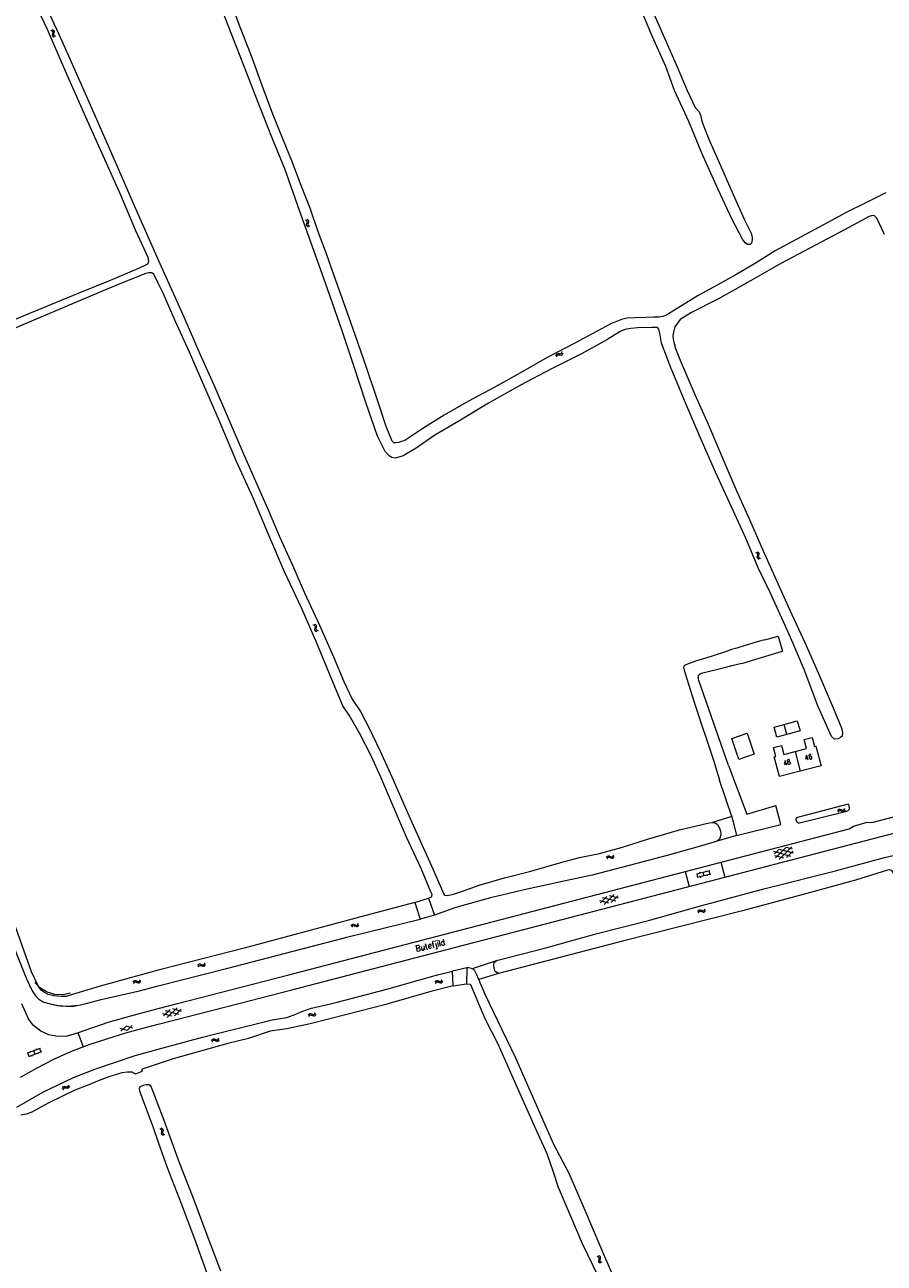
# Model space of a CAD drawing. Header units: metres. Extents: x 189705 to 199106, y 581686 to 588448.
# Tile 86 of 256: x 191956 to 192240, y 585914 to 586323. Entities that reach past the tile are written whole.
import ezdxf

# ---------------------------------------------------------------- set-up
doc = ezdxf.new("R2010")
doc.units = ezdxf.units.M
doc.layers.add('B-WA-OG-GBKN-G', color=7, linetype='Continuous', lineweight=18)
doc.styles.add('Style-STANDARD', font='STANDARD.shx')

msp = doc.modelspace()

# ---------------------------------------------------------------- linework, layer by layer
at = {"layer": 'B-WA-OG-GBKN-G'}
for p, q in [((191964.508, 586321.61), (191964.884, 586321.453)), ((191964.884, 586321.453), (191965.12, 586321.225)), ((191964.951, 586321.835), (191965.328, 586321.68)), ((191965.078, 586320.497), (191964.982, 586320.101)), ((191964.982, 586320.101), (191965.026, 586319.775)), ((191965.026, 586319.775), (191965.269, 586319.541)), ((191965.167, 586320.902), (191965.078, 586320.497)), ((191965.12, 586321.225), (191965.167, 586320.902)), ((191965.269, 586319.541), (191965.647, 586319.385)), ((191965.328, 586321.68), (191965.565, 586321.455)), ((191965.52, 586320.724), (191965.427, 586320.326)), ((191965.427, 586320.326), (191965.471, 586320)), ((191965.471, 586320), (191965.712, 586319.766)), ((191965.613, 586321.12), (191965.52, 586320.724)), ((191965.565, 586321.455), (191965.613, 586321.12)), ((191965.712, 586319.766), (191966.09, 586319.609)), ((192049.015, 586258.682), (192048.649, 586258.863)), ((192049.24, 586258.432), (192049.015, 586258.682)), ((192049.021, 586257.324), (192049.142, 586257.713)), ((192049.046, 586256.986), (192049.021, 586257.324)), ((192049.472, 586258.876), (192049.106, 586259.057)), ((192049.142, 586257.713), (192049.262, 586258.103)), ((192049.262, 586258.103), (192049.24, 586258.432)), ((192049.699, 586258.626), (192049.472, 586258.876)), ((192049.481, 586257.511), (192049.598, 586257.909)), ((192049.506, 586257.185), (192049.481, 586257.511)), ((192049.727, 586256.942), (192049.506, 586257.185)), ((192049.598, 586257.909), (192049.721, 586258.298)), ((192049.721, 586258.298), (192049.699, 586258.626)), ((192049.268, 586256.746), (192049.046, 586256.986)), ((192049.634, 586256.566), (192049.268, 586256.746)), ((192050.091, 586256.76), (192049.727, 586256.942)), ((192131.351, 586214.088), (192131.475, 586214.476)), ((192131.475, 586214.476), (192131.68, 586214.731)), ((192131.611, 586213.665), (192131.737, 586214.052)), ((192131.68, 586214.731), (192132.01, 586214.806)), ((192131.737, 586214.052), (192131.945, 586214.306)), ((192131.945, 586214.306), (192132.263, 586214.379)), ((192132.01, 586214.806), (192132.412, 586214.745)), ((192132.263, 586214.379), (192132.674, 586214.322)), ((192132.412, 586214.745), (192132.816, 586214.684)), ((192132.674, 586214.322), (192133.077, 586214.259)), ((192132.816, 586214.684), (192133.138, 586214.755)), ((192133.077, 586214.259), (192133.398, 586214.33)), ((192133.138, 586214.755), (192133.352, 586215.014)), ((192133.352, 586215.014), (192133.477, 586215.403)), ((192133.398, 586214.33), (192133.611, 586214.591)), ((192133.611, 586214.591), (192133.737, 586214.98)), ((192197.812, 586148.8), (192197.434, 586148.955)), ((192198.054, 586148.566), (192197.812, 586148.8)), ((192198.255, 586149.025), (192197.877, 586149.181)), ((192197.914, 586147.446), (192198.007, 586147.842)), ((192197.963, 586147.111), (192197.914, 586147.446)), ((192198.201, 586146.886), (192197.963, 586147.111)), ((192198.007, 586147.842), (192198.099, 586148.24)), ((192198.099, 586148.24), (192198.054, 586148.566)), ((192198.578, 586146.733), (192198.201, 586146.886)), ((192198.499, 586148.793), (192198.255, 586149.025)), ((192198.36, 586147.664), (192198.449, 586148.07)), ((192198.407, 586147.342), (192198.36, 586147.664)), ((192198.644, 586147.115), (192198.407, 586147.342)), ((192198.449, 586148.07), (192198.543, 586148.467)), ((192198.543, 586148.467), (192198.499, 586148.793)), ((192199.021, 586146.958), (192198.644, 586147.115)), ((192051.096, 586125.108), (192051.48, 586124.972)), ((192051.48, 586124.972), (192051.728, 586124.757)), ((192051.526, 586125.357), (192051.911, 586125.223)), ((192051.725, 586124.028), (192051.652, 586123.627)), ((192051.652, 586123.627), (192051.713, 586123.304)), ((192051.713, 586123.304), (192051.969, 586123.084)), ((192051.793, 586124.438), (192051.725, 586124.028)), ((192051.728, 586124.757), (192051.793, 586124.438)), ((192051.911, 586125.223), (192052.16, 586125.011)), ((192051.969, 586123.084), (192052.355, 586122.949)), ((192052.154, 586124.279), (192052.084, 586123.877)), ((192052.084, 586123.877), (192052.145, 586123.553)), ((192052.145, 586123.553), (192052.399, 586123.333)), ((192052.226, 586124.679), (192052.154, 586124.279)), ((192052.16, 586125.011), (192052.226, 586124.679)), ((192052.399, 586123.333), (192052.785, 586123.197)), ((192224.486, 586063.674), (192224.702, 586064.02)), ((192224.634, 586063.2), (192224.852, 586063.544)), ((192224.702, 586064.02), (192224.964, 586064.216)), ((192224.852, 586063.544), (192225.116, 586063.739)), ((192224.964, 586064.216), (192225.302, 586064.207)), ((192225.116, 586063.739), (192225.442, 586063.731)), ((192225.302, 586064.207), (192225.677, 586064.049)), ((192225.442, 586063.731), (192225.826, 586063.575)), ((192225.677, 586064.049), (192226.053, 586063.891)), ((192225.826, 586063.575), (192226.201, 586063.414)), ((192226.053, 586063.891), (192226.382, 586063.879)), ((192226.201, 586063.414), (192226.53, 586063.403)), ((192226.382, 586063.879), (192226.654, 586064.078)), ((192226.53, 586063.403), (192226.801, 586063.604)), ((192226.654, 586064.078), (192226.871, 586064.424)), ((192226.801, 586063.604), (192227.018, 586063.95)), ((192148.133, 586048.235), (192148.348, 586048.581)), ((192148.348, 586048.581), (192148.609, 586048.778)), ((192148.609, 586048.778), (192148.948, 586048.77)), ((192148.948, 586048.77), (192149.322, 586048.612)), ((192149.322, 586048.612), (192149.699, 586048.455)), ((192149.699, 586048.455), (192150.028, 586048.444)), ((192150.028, 586048.444), (192150.299, 586048.643)), ((192150.299, 586048.643), (192150.516, 586048.99)), ((192150.447, 586048.169), (192150.664, 586048.516)), ((192209.041, 586048.617), (192203.402, 586050.169)), ((192203.591, 586049.441), (192205.051, 586050.882)), ((192206.693, 586048.006), (192203.754, 586048.816)), ((192203.943, 586048.088), (192207.397, 586051.494)), ((192205.187, 586047.614), (192209.351, 586051.718)), ((192209.895, 586049.64), (192205.216, 586050.924)), ((192207.531, 586048.224), (192209.706, 586050.365)), ((192209.54, 586050.994), (192207.563, 586051.537)), ((192148.281, 586047.761), (192148.498, 586048.106)), ((192148.498, 586048.106), (192148.762, 586048.301)), ((192148.762, 586048.301), (192149.088, 586048.294)), ((192149.088, 586048.294), (192149.473, 586048.138)), ((192149.473, 586048.138), (192149.848, 586047.979)), ((192149.848, 586047.979), (192150.177, 586047.968)), ((192150.177, 586047.968), (192150.447, 586048.169)), ((192182.262, 586043.865), (192177.803, 586042.737)), ((192178.291, 586041.623), (192177.996, 586042.786)), ((192182.556, 586042.701), (192178.097, 586041.574)), ((192179.014, 586043.043), (192178.941, 586043.334)), ((192179.285, 586041.565), (192179.212, 586041.855)), ((192180.327, 586042.137), (192180.032, 586043.301)), ((192181.048, 586043.558), (192180.975, 586043.848)), ((192181.513, 586042.128), (192181.44, 586042.419)), ((192182.362, 586042.652), (192182.068, 586043.816)), ((192148.832, 586033.144), (192145.885, 586033.927)), ((192146.081, 586033.2), (192148.233, 586035.362)), ((192151.174, 586033.776), (192146.732, 586034.956)), ((192147.33, 586032.737), (192150.574, 586035.995)), ((192152.018, 586034.804), (192149.067, 586035.588)), ((192149.669, 586033.369), (192151.822, 586035.53)), ((192178.285, 586030.433), (192178.497, 586030.781)), ((192178.437, 586029.961), (192178.652, 586030.307)), ((192178.497, 586030.781), (192178.757, 586030.98)), ((192178.652, 586030.307), (192178.914, 586030.505)), ((192178.757, 586030.98), (192179.096, 586030.975)), ((192178.914, 586030.505), (192179.24, 586030.5)), ((192179.096, 586030.975), (192179.472, 586030.82)), ((192179.24, 586030.5), (192179.626, 586030.348)), ((192179.472, 586030.82), (192179.85, 586030.666)), ((192179.626, 586030.348), (192180.002, 586030.191)), ((192179.85, 586030.666), (192180.179, 586030.657)), ((192180.002, 586030.191), (192180.331, 586030.183)), ((192180.179, 586030.657), (192180.448, 586030.859)), ((192180.331, 586030.183), (192180.6, 586030.386)), ((192180.448, 586030.859), (192180.662, 586031.207)), ((192180.6, 586030.386), (192180.814, 586030.735)), ((192063.779, 586025.648), (192063.994, 586025.994)), ((192063.927, 586025.174), (192064.144, 586025.519)), ((192063.994, 586025.994), (192064.255, 586026.191)), ((192064.144, 586025.519), (192064.408, 586025.714)), ((192064.255, 586026.191), (192064.594, 586026.183)), ((192064.408, 586025.714), (192064.734, 586025.707)), ((192064.594, 586026.183), (192064.968, 586026.025)), ((192064.734, 586025.707), (192065.119, 586025.551)), ((192064.968, 586026.025), (192065.345, 586025.868)), ((192065.119, 586025.551), (192065.494, 586025.392)), ((192065.345, 586025.868), (192065.674, 586025.857)), ((192065.494, 586025.392), (192065.823, 586025.381)), ((192065.674, 586025.857), (192065.945, 586026.056)), ((192065.823, 586025.381), (192066.093, 586025.582)), ((192065.945, 586026.056), (192066.162, 586026.403)), ((192066.093, 586025.582), (192066.31, 586025.929)), ((192013.09, 586012.52), (192013.298, 586012.871)), ((192013.248, 586012.049), (192013.458, 586012.398)), ((192013.298, 586012.871), (192013.555, 586013.073)), ((192013.458, 586012.398), (192013.718, 586012.599)), ((192013.555, 586013.073), (192013.894, 586013.072)), ((192013.718, 586012.599), (192014.044, 586012.599)), ((192013.894, 586013.072), (192014.272, 586012.922)), ((192014.044, 586012.599), (192014.432, 586012.451)), ((192014.272, 586012.922), (192014.652, 586012.772)), ((192014.432, 586012.451), (192014.81, 586012.299)), ((192014.652, 586012.772), (192014.981, 586012.768)), ((192014.81, 586012.299), (192015.139, 586012.295)), ((192014.981, 586012.768), (192015.248, 586012.973)), ((192015.139, 586012.295), (192015.406, 586012.502)), ((192015.248, 586012.973), (192015.458, 586013.324)), ((192015.406, 586012.502), (192015.615, 586012.853)), ((191991.932, 586007.406), (191992.19, 586007.607)), ((191992.19, 586007.607), (191992.529, 586007.603)), ((191992.529, 586007.603), (191992.906, 586007.45)), ((191992.906, 586007.45), (191993.285, 586007.298)), ((191993.614, 586007.292), (191993.882, 586007.495)), ((191993.882, 586007.495), (191994.094, 586007.844)), ((192091.68, 586007.413), (192091.94, 586007.611)), ((192091.94, 586007.611), (192092.279, 586007.604)), ((192092.279, 586007.604), (192092.655, 586007.448)), ((192092.655, 586007.448), (192093.032, 586007.293)), ((192093.361, 586007.284), (192093.631, 586007.485)), ((192093.631, 586007.485), (192093.846, 586007.833)), ((191991.721, 586007.057), (191991.932, 586007.406)), ((191991.876, 586006.585), (191992.089, 586006.933)), ((191992.089, 586006.933), (191992.35, 586007.132)), ((191992.35, 586007.132), (191992.676, 586007.129)), ((191992.676, 586007.129), (191993.062, 586006.979)), ((191993.062, 586006.979), (191993.44, 586006.824)), ((191993.285, 586007.298), (191993.614, 586007.292)), ((191993.44, 586006.824), (191993.769, 586006.818)), ((191993.769, 586006.818), (191994.037, 586007.023)), ((191994.037, 586007.023), (191994.249, 586007.372)), ((192091.467, 586007.065), (192091.68, 586007.413)), ((192091.618, 586006.592), (192091.833, 586006.938)), ((192091.833, 586006.938), (192092.096, 586007.135)), ((192092.096, 586007.135), (192092.422, 586007.129)), ((192092.422, 586007.129), (192092.807, 586006.976)), ((192092.807, 586006.976), (192093.184, 586006.818)), ((192093.032, 586007.293), (192093.361, 586007.284)), ((192093.184, 586006.818), (192093.513, 586006.809)), ((192093.513, 586006.809), (192093.782, 586007.012)), ((192093.782, 586007.012), (192093.997, 586007.359)), ((192004.49, 585995.754), (192001.561, 585996.607)), ((192001.741, 585995.876), (192003.944, 585997.986)), ((192006.846, 585996.33), (192002.433, 585997.616)), ((192002.978, 585995.383), (192006.299, 585998.563)), ((192007.714, 585997.338), (192004.783, 585998.192)), ((192005.331, 585995.959), (192007.535, 585998.068)), ((192049.609, 585996.12), (192049.822, 585996.468)), ((192049.76, 585995.647), (192049.975, 585995.993)), ((192049.822, 585996.468), (192050.082, 585996.666)), ((192049.975, 585995.993), (192050.238, 585996.19)), ((192050.082, 585996.666), (192050.421, 585996.659)), ((192050.238, 585996.19), (192050.564, 585996.184)), ((192050.421, 585996.659), (192050.797, 585996.503)), ((192050.564, 585996.184), (192050.949, 585996.031)), ((192050.797, 585996.503), (192051.174, 585996.348)), ((192050.949, 585996.031), (192051.326, 585995.873)), ((192051.174, 585996.348), (192051.503, 585996.339)), ((192051.326, 585995.873), (192051.655, 585995.864)), ((192051.503, 585996.339), (192051.773, 585996.54)), ((192051.655, 585995.864), (192051.924, 585996.067)), ((192051.773, 585996.54), (192051.988, 585996.888)), ((192051.924, 585996.067), (192052.139, 585996.414)), ((191989.71, 585991.096), (191987.43, 585991.733)), ((191987.672, 585990.795), (191989.36, 585992.45)), ((191991.639, 585991.816), (191989.36, 585992.45)), ((191989.71, 585991.096), (191991.397, 585992.753)), ((192017.647, 585987.779), (192017.86, 585988.127)), ((192017.798, 585987.306), (192018.013, 585987.652)), ((192017.86, 585988.127), (192018.12, 585988.325)), ((192018.013, 585987.652), (192018.276, 585987.849)), ((192018.12, 585988.325), (192018.459, 585988.318)), ((192018.276, 585987.849), (192018.602, 585987.843)), ((192018.459, 585988.318), (192018.835, 585988.162)), ((192018.602, 585987.843), (192018.987, 585987.69)), ((192018.835, 585988.162), (192019.212, 585988.007)), ((192018.987, 585987.69), (192019.364, 585987.532)), ((192019.212, 585988.007), (192019.541, 585987.998)), ((192019.364, 585987.532), (192019.693, 585987.523)), ((192019.541, 585987.998), (192019.811, 585988.199)), ((192019.693, 585987.523), (192019.962, 585987.726)), ((192019.811, 585988.199), (192020.026, 585988.547)), ((192019.962, 585987.726), (192020.177, 585988.073)), ((191961.031, 585985.13), (191956.717, 585983.534)), ((191957.321, 585982.478), (191956.904, 585983.603)), ((191961.447, 585984.005), (191957.133, 585982.409)), ((191957.889, 585983.968), (191957.785, 585984.249)), ((191959.29, 585983.207), (191958.874, 585984.332)), ((191959.857, 585984.696), (191959.753, 585984.977)), ((191960.471, 585983.323), (191960.367, 585983.605)), ((191961.26, 585983.935), (191960.843, 585985.061)), ((191958.316, 585982.526), (191958.212, 585982.808)), ((191968.327, 585971.883), (191968.461, 585972.268)), ((191968.461, 585972.268), (191968.673, 585972.517)), ((191968.575, 585971.453), (191968.712, 585971.836)), ((191968.673, 585972.517), (191969.006, 585972.582)), ((191968.712, 585971.836), (191968.927, 585972.084)), ((191968.927, 585972.084), (191969.246, 585972.148)), ((191969.006, 585972.582), (191969.406, 585972.51)), ((191969.246, 585972.148), (191969.656, 585972.08)), ((191969.406, 585972.51), (191969.808, 585972.438)), ((191969.656, 585972.08), (191970.057, 585972.006)), ((191969.808, 585972.438), (191970.132, 585972.499)), ((191970.057, 585972.006), (191970.38, 585972.067)), ((191970.132, 585972.499), (191970.353, 585972.753)), ((191970.353, 585972.753), (191970.489, 585973.138)), ((191970.38, 585972.067), (191970.6, 585972.322)), ((191970.6, 585972.322), (191970.737, 585972.708)), ((192000.485, 585958.629), (192000.866, 585958.484)), ((192000.866, 585958.484), (192001.11, 585958.265)), ((192000.92, 585958.868), (192001.302, 585958.727)), ((192001.302, 585958.727), (192001.547, 585958.51)), ((192001.547, 585958.51), (192001.607, 585958.177)), ((192001.092, 585957.536), (192001.01, 585957.136)), ((192001.01, 585957.136), (192001.065, 585956.812)), ((192001.065, 585956.812), (192001.317, 585956.587)), ((192001.168, 585957.944), (192001.092, 585957.536)), ((192001.11, 585958.265), (192001.168, 585957.944)), ((192001.317, 585956.587), (192001.7, 585956.444)), ((192001.526, 585957.778), (192001.447, 585957.377)), ((192001.447, 585957.377), (192001.502, 585957.053)), ((192001.502, 585957.053), (192001.752, 585956.827)), ((192001.607, 585958.177), (192001.526, 585957.778)), ((192001.752, 585956.827), (192002.135, 585956.683)), ((192144.934, 585916.463), (192145.313, 585916.314)), ((192145.313, 585916.314), (192145.554, 585916.091)), ((192145.372, 585916.697), (192145.752, 585916.55)), ((192145.526, 585915.363), (192145.439, 585914.964)), ((192145.439, 585914.964), (192145.489, 585914.639)), ((192145.489, 585914.639), (192145.738, 585914.411)), ((192145.607, 585915.77), (192145.526, 585915.363)), ((192145.554, 585916.091), (192145.607, 585915.77)), ((192145.738, 585914.411), (192146.118, 585914.262)), ((192145.752, 585916.55), (192145.994, 585916.33)), ((192145.963, 585915.598), (192145.879, 585915.199)), ((192145.879, 585915.199), (192145.929, 585914.874)), ((192145.929, 585914.874), (192146.176, 585914.644)), ((192146.049, 585915.996), (192145.963, 585915.598)), ((192145.994, 585916.33), (192146.049, 585915.996)), ((192146.176, 585914.644), (192146.557, 585914.496))]:
    msp.add_line(p, q, dxfattribs=at)
at = {"layer": 'B-WA-OG-GBKN-G', "flags": 128}
for points in [[(192198.254, 586143.916), (192194.139, 586153.734), (192189.297, 586164.293), (192184.071, 586175.567), (192179.372, 586186.34), (192174.458, 586197.977), (192169.24, 586210.381), (192166.293, 586218.258), (192165.67, 586221.524), (192165.365, 586222.875), (192164.898, 586223.375), (192162.924, 586223.401), (192158.307, 586223.33), (192156.106, 586223.038), (192154.203, 586222.714), (192152.573, 586222.039), (192148.157, 586219.352), (192139.786, 586214.632), (192129.753, 586209.569), (192119.668, 586204.305), (192109.148, 586198.43), (192099.868, 586192.808), (192091.425, 586187.751), (192085.158, 586183.512), (192080.892, 586180.961), (192079.522, 586180.481), (192078.301, 586180.228), (192077.119, 586180.371), (192076.32, 586180.942), (192075.405, 586181.968), (192075.003, 586182.443), (192072.458, 586187.495), (192068.681, 586198.236), (192064.611, 586210.704), (192060.743, 586222.276), (192055.902, 586236.133), (192051.378, 586248.829), (192046.634, 586262.018), (192041.766, 586275.824), (192037.729, 586285.759), (192032.776, 586298.26), (192028.084, 586310.559), (192023.06, 586323.151), (192018.179, 586336.327)], [(191973.882, 586234.832), (191984.179, 586239.033), (191993.626, 586243.001), (191996.553, 586244.388), (191996.905, 586245.359), (191996.707, 586246.481), (191992.62, 586255.293), (191987.594, 586267.116), (191981.864, 586279.938), (191976.083, 586292.851), (191969.361, 586308.139), (191963.367, 586321.876), (191958.023, 586333.297)], [(192191.115, 586241.013), (192184.673, 586237.41), (192178.426, 586234.009), (192172.841, 586230.587), (192168.632, 586227.893), (192167.879, 586227.458), (192166.691, 586226.998), (192165.47, 586226.855), (192163.58, 586226.829), (192161.106, 586226.7), (192157.515, 586226.616), (192154.905, 586226.48), (192153.015, 586226.058), (192149.756, 586224.754), (192144.82, 586222.053), (192137.657, 586218.211), (192128.507, 586213.439), (192119.682, 586208.422), (192111.032, 586203.572), (192102.505, 586199.048), (192094.472, 586194.413), (192087.38, 586189.96), (192081.497, 586186.091), (192080.743, 586185.786), (192079.438, 586185.338), (192078.341, 586185.247), (192077.828, 586185.293), (192077.269, 586185.877), (192075.296, 586190.663), (192072.434, 586199.332), (192068.793, 586210.216), (192065.068, 586220.924), (192061.712, 586230.288), (192058.156, 586240.451), (192055.534, 586247.763), (192052.788, 586254.958), (192050.257, 586262.511), (192047.206, 586270.355), (192044.078, 586278.518), (192041.339, 586285.22), (192037.879, 586293.889), (192034.323, 586303.311), (192030.675, 586313.396), (192026.82, 586323.17), (192023.704, 586331.612)], [(191963.584, 586330.684), (191962.979, 586329.921), (191963.364, 586328.384), (191967.129, 586320.285), (191972.55, 586308.157), (191979.169, 586293.232), (191985.736, 586278.172), (191992.844, 586261.943), (191999.534, 586246.733), (192000, 586245.699)], [(192163.435, 586327.795), (192167.421, 586318.834), (192171.4, 586309.567), (192174.749, 586301.716), (192177.345, 586296.099), (192178.676, 586294.709), (192179.202, 586293.501), (192179.533, 586292.001), (192179.935, 586290.696), (192181.804, 586285.793), (192185.796, 586276.896), (192189.925, 586267.324), (192193.605, 586259.168), (192195.864, 586254.544), (192196.266, 586253.135), (192196.253, 586252.408), (192195.954, 586251.259), (192195.571, 586250.862), (192194.642, 586250.804), (192193.941, 586251.369), (192193.078, 586252.61), (192189.592, 586259.11), (192184.977, 586268.994), (192179.557, 586280.956), (192175.306, 586291.476), (192170.593, 586301.736), (192167.705, 586309.6), (192163.33, 586319.399), (192159.5, 586328.322)], [(192240.391, 586267.939), (192234.436, 586264.914), (192227.468, 586261.552), (192219.565, 586257.222), (192212.448, 586253.392), (192203.804, 586248.764), (192197.018, 586244.434), (192191.115, 586241.013)], [(192239.896, 586254.167), (192237.377, 586259.505), (192236.604, 586260.258), (192236.007, 586260.394), (192234.845, 586260.05), (192226.727, 586255.63), (192215.246, 586249.638), (192205.654, 586244.497), (192195.647, 586238.785), (192185.146, 586232.839), (192176.165, 586228.288), (192172.424, 586225.984), (192170.716, 586223.581), (192170.261, 586221.809), (192170.066, 586220.666), (192170.163, 586219.517), (192170.475, 586218.082), (192170.858, 586216.4), (192172.675, 586212.029), (192177.245, 586201.282), (192181.736, 586191.444), (192186.533, 586179.982), (192191.18, 586169.17), (192195.296, 586159.961), (192199.878, 586149.558), (192204.201, 586139.96), (192208.654, 586129.946), (192213.633, 586119.257), (192218.137, 586108.991), (192222.999, 586097.711), (192225.848, 586090.749), (192226.108, 586089.574), (192225.913, 586088.366), (192225.439, 586087.847), (192224.685, 586087.444), (192223.432, 586087.328), (192222.38, 586088.211), (192217.902, 586098.38), (192213.371, 586110.4), (192209.36, 586119.927), (192207.121, 586124.856), (192202.129, 586135.805), (192198.254, 586143.916)], [(192000, 586245.699), (192008.48, 586226.883), (192013.701, 586214.723), (192018.725, 586203.664), (192022.801, 586194.221), (192027.098, 586184.195), (192031.285, 586174.571), (192035.965, 586163.908), (192040.281, 586153.81), (192044.338, 586144.822), (192048.317, 586135.744), (192053.237, 586124.977), (192057.911, 586114.593), (192061.331, 586106.404), (192064.103, 586100.553), (192066.81, 586096.52), (192069.686, 586090.994), (192073.327, 586083.364), (192077.163, 586074.876), (192082.376, 586063.07), (192086.478, 586053.713), (192090.71, 586044.478), (192093.897, 586037.14), (192094.221, 586036.322), (192094.624, 586035.796), (192095.494, 586035.698), (192096.053, 586035.835), (192097.592, 586036.152), (192100.89, 586037.269), (192106.066, 586039.125), (192114.436, 586041.468), (192123.144, 586043.739), (192133.002, 586046.536), (192139.164, 586048.204), (192145.775, 586049.566), (192153.425, 586051.682), (192161.613, 586054.349), (192172.172, 586057.354), (192182.062, 586059.683), (192183.081, 586059.748)], [(192000, 586238.076), (191998.541, 586241.025), (191997.874, 586241.435), (191996.863, 586241.47), (191995.864, 586241.278), (191986.794, 586237.6), (191972.674, 586231.608), (191956.842, 586224.932), (191937.889, 586216.859), (191917.32, 586208.432), (191899.568, 586200.958), (191886.155, 586194.925), (191881.947, 586192.809)], [(192089.325, 586034.771), (192090.299, 586035.238), (192090.442, 586035.452), (192090.468, 586035.959), (192090.111, 586036.933), (192086.82, 586044.609), (192082.004, 586054.999), (192077.357, 586065.785), (192073.488, 586074.786), (192070.321, 586081.851), (192066.452, 586089.345), (192063.063, 586095.235), (192061.012, 586098.32), (192057.877, 586105.73), (192052.412, 586119.075), (192047.323, 586130.777), (192041.727, 586142.589), (192036.522, 586154.772), (192031.251, 586167.305), (192025.838, 586179.078), (192020.249, 586192.391), (192015.368, 586203.612), (192010.286, 586215.249), (192005.547, 586225.536), (192001.649, 586234.743), (192000, 586238.076)], [(191880.479, 586195.959), (191880.778, 586196.151), (191890.939, 586200.364), (191902.573, 586205.255), (191916.205, 586210.671), (191927.048, 586215.382), (191940.148, 586220.865), (191954.345, 586226.754), (191966.407, 586231.785), (191973.882, 586234.832)], [(192000, 586010.982), (191980.788, 586005.739), (191969.485, 586002.321), (191967.921, 586002.269), (191965.551, 586002.533), (191963.621, 586002.944), (191962.422, 586003.601), (191961.273, 586004.356), (191960.464, 586005.551), (191958.085, 586010.408), (191953.122, 586024.468), (191949.341, 586034.134), (191945.096, 586043.384), (191938.724, 586057.346), (191919.166, 586103.315), (191903.316, 586141.597), (191885.299, 586186.708), (191884.52, 586187.594), (191884.325, 586187.629)], [(191882.546, 586186.213), (191882.532, 586185.822), (191885.297, 586178.649), (191895.821, 586153.075), (191905.54, 586128.413), (191914.507, 586107.406), (191924.494, 586084.141), (191938.723, 586051.689), (191946.455, 586033.69), (191953.435, 586015.853), (191956.442, 586008.116), (191958.348, 586004.167), (191959.396, 586002.528), (191960.497, 586001.426), (191962.028, 586000.54), (191963.901, 586000)], [(192006.372, 586000), (192042.663, 586009.403), (192228.319, 586057.757), (192229.659, 586058.55), (192234.168, 586059.858), (192235.792, 586059.77), (192422.106, 586108.209), (192511.243, 586131.233), (192518.985, 586133.33), (192522.712, 586134.305)], [(192026.654, 586000), (192044.171, 586004.515), (192238.823, 586055.148), (192424.468, 586103.505), (192533.451, 586131.934)], [(192200.454, 586120.153), (192198.669, 586119.677), (192194.232, 586118.378), (192191.164, 586117.469), (192189.389, 586116.924), (192187.437, 586116.251), (192183.66, 586115.032), (192181.252, 586114.229), (192179.325, 586113.683), (192177.55, 586113.112), (192175.75, 586112.491), (192175.091, 586112.258), (192174.61, 586112.051), (192174.357, 586111.923), (192174.104, 586111.794), (192173.901, 586111.691), (192173.724, 586111.537), (192173.599, 586111.333), (192173.549, 586111.13), (192173.525, 586110.952), (192173.604, 586110.622), (192173.76, 586110.115), (192175.163, 586105.474), (192177.083, 586099.566), (192179.288, 586092.898), (192181.234, 586087.016), (192183.309, 586080.779), (192184.582, 586076.747), (192185.474, 586073.775)], [(192200.454, 586120.153), (192204.758, 586121.432)], [(192204.758, 586121.432), (192206.269, 586116.414)], [(192188.417, 586078.634), (192178.642, 586106.763), (192178.445, 586107.349), (192178.398, 586107.706), (192178.453, 586108.086), (192178.506, 586108.34), (192178.635, 586108.542), (192178.764, 586108.718), (192179.02, 586108.919), (192179.277, 586109.036), (192179.578, 586109.18), (192179.888, 586109.291), (192186.638, 586110.922), (192189.568, 586111.654), (192191.835, 586112.189), (192193.566, 586112.577), (192194.917, 586112.995), (192206.269, 586116.414)], [(192207.687, 586088.894), (192204.392, 586088.007), (192203.502, 586091.314), (192206.796, 586092.201)], [(192206.796, 586092.201), (192211.139, 586093.37), (192212.029, 586090.064), (192207.687, 586088.894)], [(192207.687, 586088.894), (192206.796, 586092.201)], [(192194.535, 586089.272), (192196.868, 586082.369), (192191.85, 586080.673), (192189.517, 586087.576), (192194.535, 586089.272)], [(192203.542, 586081.488), (192204.073, 586081.625), (192203.31, 586084.581), (192205.947, 586085.262), (192206.71, 586082.306), (192210.42, 586083.263)], [(192210.42, 586083.263), (192214.129, 586084.22), (192213.366, 586087.176), (192216.003, 586087.857), (192216.766, 586084.901), (192217.297, 586085.038)], [(192212.099, 586076.756), (192205.222, 586074.981), (192203.542, 586081.488)], [(192210.42, 586083.263), (192212.099, 586076.756)], [(192217.297, 586085.038), (192218.977, 586078.531), (192212.099, 586076.756)], [(192188.417, 586078.634), (192194.44, 586062.598), (192204.044, 586065.442)], [(192189.508, 586061.78), (192185.474, 586073.775)], [(192191.056, 586055.494), (192205.72, 586059.105), (192204.044, 586065.442)], [(192210.813, 586061.326), (192210.668, 586060.799), (192210.918, 586060.115), (192211.36, 586059.741), (192211.876, 586059.704), (192227.514, 586063.532), (192228.223, 586064.022), (192228.381, 586064.633), (192228.108, 586065.75), (192227.893, 586065.846)], [(192227.893, 586065.846), (192210.813, 586061.326)], [(192189.508, 586061.78), (192183.081, 586059.748)], [(192189.508, 586061.78), (192191.056, 586055.494)], [(192183.081, 586059.748), (192183.971, 586059.637), (192184.744, 586059.118)], [(192184.744, 586059.118), (192185.237, 586058.364), (192185.535, 586057.624), (192185.756, 586056.884), (192185.84, 586056.085), (192185.769, 586055.312), (192185.386, 586054.306), (192184.71, 586053.644)], [(192184.71, 586053.644), (192179.496, 586052.041), (192168.119, 586048.932), (192155.579, 586045.584), (192143.391, 586042.45), (192134.514, 586040.549), (192121.845, 586037.739), (192109.773, 586034.949), (192098.325, 586031.756), (192091.227, 586029.199)], [(192191.056, 586055.494), (192184.71, 586053.644)], [(192111.632, 586014.038), (192112.162, 586014.264), (192128.026, 586018.359), (192145, 586023.076), (192161.922, 586027.424), (192179.566, 586032.346), (192200.473, 586038.007), (192223.704, 586043.834), (192239.929, 586048.236), (192242.774, 586048.907), (192243.889, 586048.662)], [(192185.877, 586046.703), (192187.176, 586041.714)], [(192262.022, 586000), (192260.268, 586004.027), (192252.805, 586021.824), (192245.854, 586036.917), (192242.455, 586043.795), (192241.669, 586044.139), (192240.931, 586044.023), (192230.385, 586040.775), (192213.022, 586035.981), (192193.083, 586030.623), (192172.058, 586025.272), (192153.34, 586020.605), (192128.5, 586014.06), (192112.436, 586009.906)], [(192174.071, 586043.628), (192175.369, 586038.642)], [(192084.798, 586033.347), (192065.234, 586028.217), (192028.39, 586018.327), (192000.808, 586011.203), (192000, 586010.982)], [(192084.798, 586033.347), (192089.325, 586034.771)], [(192084.798, 586033.347), (192086.553, 586027.906)], [(192089.325, 586034.771), (192091.227, 586029.199)], [(192091.227, 586029.199), (192086.553, 586027.906)], [(192000, 586005.791), (192022.589, 586011.553), (192063.611, 586022.277), (192086.553, 586027.906)], [(192101.945, 586011.739), (192097.162, 586010.707)], [(192101.945, 586011.739), (192101.882, 586006.523)], [(192103.74, 586011.492), (192103.192, 586011.678), (192102.504, 586011.725), (192101.945, 586011.739)], [(192111.632, 586014.038), (192103.74, 586011.492)], [(192112.436, 586009.906), (192111.333, 586010.57), (192110.971, 586011.669), (192110.857, 586012.647), (192110.981, 586013.503), (192111.632, 586014.038)], [(192057.301, 586000), (192059.077, 586000.413), (192075.559, 586004.772), (192092.257, 586009.425), (192097.162, 586010.707)], [(192097.475, 586005.855), (192097.162, 586010.707)], [(192097.475, 586005.855), (192097.162, 586010.707)], [(192105.923, 586007.908), (192105.192, 586009.666), (192104.511, 586010.961), (192103.74, 586011.492)], [(192112.436, 586009.906), (192105.923, 586007.908)], [(192109.421, 586000), (192108.003, 586002.906), (192105.923, 586007.908)], [(191971.041, 586003.433), (191968.468, 586002.885), (191965.839, 586002.992), (191963.319, 586003.748), (191961.065, 586005.106), (191959.219, 586006.981)], [(191976.137, 586000), (191981.1, 586001.287), (191994.235, 586004.32), (192000, 586005.791)], [(192097.475, 586005.855), (192090.072, 586003.924), (192076.315, 586000)], [(192097.475, 586005.855), (192101.882, 586006.523)], [(192101.882, 586006.523), (192102.956, 586006.342), (192103.12, 586006.25), (192104.426, 586003.387), (192105.824, 586000)], [(191954.862, 586000), (191956.992, 585995.005)], [(191973.635, 585999.337), (191970.197, 585998.977), (191966.746, 585999.2), (191963.383, 586000)], [(191963.901, 586000), (191963.988, 585999.975), (191967.534, 585999.168), (191971.536, 585998.979), (191974.787, 585999.65), (191976.137, 586000)], [(192000, 585993.13), (192026.654, 586000)], [(192000, 585998.349), (192006.372, 586000)], [(192076.315, 586000), (192075.211, 585999.685), (192062.257, 585996.351), (192050.221, 585993.309), (192042.432, 585991.607), (192037.006, 585990.799), (192029.836, 585988.474), (192022.955, 585986.737), (192004.909, 585981.694), (192000, 585980.082)], [(192000, 585984.923), (192014.577, 585988.909), (192037.592, 585994.565), (192042.525, 585995.37), (192045.47, 585996.504), (192047.394, 585997.344), (192050.634, 585998.45), (192057.301, 586000)], [(192105.824, 586000), (192107.894, 585994.984), (192112.179, 585986.658), (192117.727, 585974.176), (192124.434, 585959.107), (192128.368, 585950.38), (192130.318, 585944.639), (192132.105, 585939.257), (192135.946, 585930.237), (192140.105, 585920.664), (192145.368, 585909.808), (192150.6, 585898.558), (192154.484, 585890.538), (192158.229, 585880.912), (192163.028, 585869.242), (192169.291, 585855.075), (192172.959, 585846.267), (192176.142, 585837.948), (192177.103, 585834.169), (192177.096, 585832.975), (192176.506, 585831.73)], [(192179.123, 585826.756), (192180.666, 585827.597), (192181.103, 585828.767), (192181.352, 585832.788), (192180.939, 585835.759), (192180.197, 585839.517), (192177.291, 585846.6), (192171.791, 585859.012), (192165.648, 585873.633), (192158.922, 585889.784), (192153.427, 585902.991), (192147.174, 585917.064), (192141.019, 585931.619), (192135.744, 585943.793), (192130.68, 585953.384), (192124.925, 585966.368), (192118.153, 585981.906), (192112.223, 585994.255), (192109.421, 586000)], [(191973.658, 585990.438), (191983.42, 585993.773), (191993.335, 585996.622)], [(191993.335, 585996.622), (192000, 585998.349)], [(191969.716, 585989.189), (191966.758, 585989.058), (191963.852, 585989.624), (191961.159, 585990.855), (191958.829, 585992.683), (191956.992, 585995.005)], [(191989.338, 585990.289), (191995.371, 585991.937)], [(191995.371, 585991.937), (192000, 585993.13)], [(191969.716, 585989.189), (191973.658, 585990.438)], [(191973.458, 585990.364), (191975.197, 585985.671)], [(191977.206, 585986.394), (191983.355, 585988.467)], [(191983.355, 585988.467), (191989.338, 585990.289)], [(191953.282, 585965.716), (191961.841, 585970.649), (191972.014, 585975.494), (191978.994, 585978.249), (191992.385, 585982.84), (192000, 585984.923)], [(191965.518, 585981.581), (191971.121, 585984.138)], [(191971.121, 585984.138), (191977.206, 585986.394)], [(192000, 585980.082), (191994.692, 585978.338), (191994.572, 585977.949), (191994.622, 585977.526), (191992.504, 585976.669), (191992.149, 585976.89), (191991.423, 585977.248), (191989.815, 585977.303), (191988.004, 585977.055), (191983.617, 585975.73), (191979.907, 585974.303), (191976.553, 585972.891), (191972.436, 585971.363), (191963.642, 585967.04), (191958.252, 585964.044), (191956.372, 585963.389), (191954.594, 585963.107)], [(191960.033, 585978.781), (191965.518, 585981.581)], [(191954.482, 585975.628), (191960.033, 585978.781)], [(191998.467, 585970.531), (191997.503, 585972.773), (191997.027, 585973.156), (191995.977, 585973.156), (191995.045, 585972.938), (191993.868, 585972.427), (191993.701, 585971.943), (191993.795, 585971.116), (191998.282, 585958.976), (192000, 585954.172)], [(192000, 585966.498), (191998.467, 585970.531)], [(192020.68, 585911.541), (192016.533, 585922.491), (192011.501, 585935.834), (192007.069, 585947.324), (192001.982, 585961.283), (192000, 585966.498)], [(192000, 585954.172), (192002.987, 585945.819), (192007.594, 585933.843), (192012.006, 585922.163), (192016.079, 585910.912)]]:
    msp.add_lwpolyline(points, dxfattribs=at)

# ---------------------------------------------------------------- texts
at = {"layer": 'B-WA-OG-GBKN-G', "style": 'Style-STANDARD'}
for s, height, rotation, p in [('46', 1.6, 14.48103, (192213.798, 586080.286)), ('48', 1.6, 14.48103, (192206.703, 586078.545)), ('Butefjild', 2, 13.17493, (192085.256, 586017.102))]:
    msp.add_text(s, height=height, rotation=rotation, dxfattribs=at).set_placement(p)

doc.saveas('drawing.dxf')
